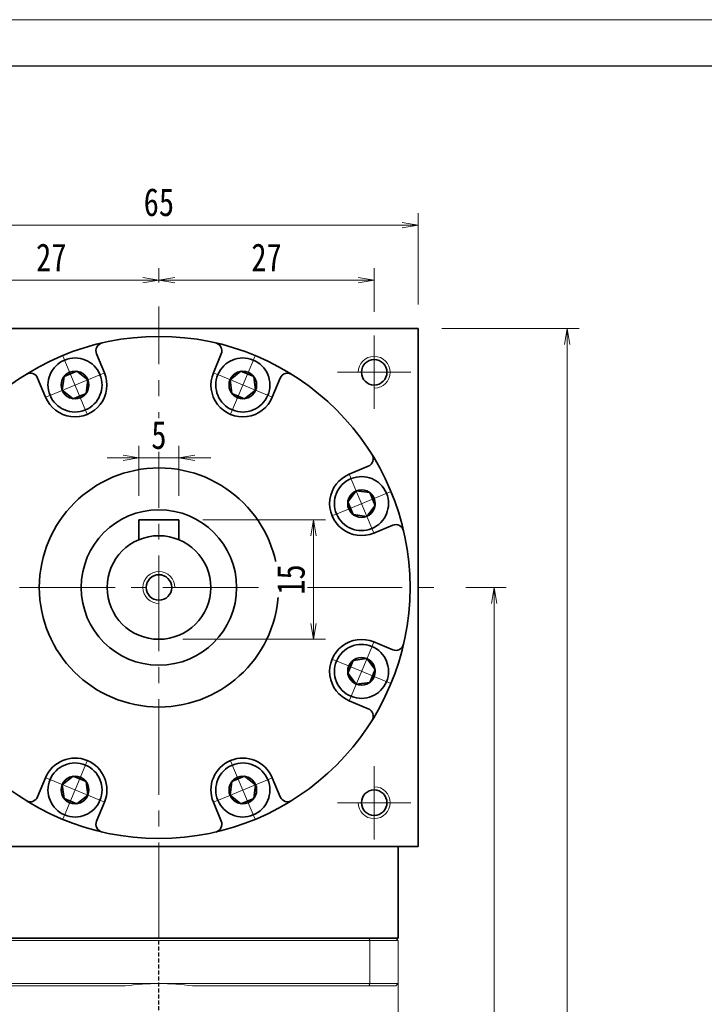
# Model space of a CAD drawing. Header units: millimetres. Extents: x -4 to 498, y -16 to 330.
# Tile 7 of 7: x 282 to 368, y 206 to 330. Entities that reach past the tile are written whole.
import ezdxf

# ---------------------------------------------------------------- set-up
doc = ezdxf.new("R2010")
doc.units = ezdxf.units.MM
doc.set_wipeout_variables(frame=1)
doc.linetypes.add('DASHED', pattern=[0.75, 0.5, -0.25])
doc.linetypes.add('点画线', pattern=[18, 12, -2, 2, -2])
for name, color, linetype, lineweight in [('EB0_1', 7, 'Continuous', 35), ('中心线层', 1, '点画线', 18), ('图框_外框线', 7, 'Continuous', 18), ('尺寸线层', 3, 'Continuous', 18), ('粗实线层', 7, 'Continuous', 35)]:
    doc.layers.add(name, color=color, linetype=linetype, lineweight=lineweight)
doc.styles.add('宋体', font='SimSun.ttf', dxfattribs={"width": 0.8})
doc.dimstyles.new('A水平标注$0', dxfattribs={"dimtxt": 3.5, "dimasz": 2, "dimexe": 1.5, "dimexo": 3, "dimgap": 1.1, "dimtad": 1, "dimtoh": 1, "dimdec": 4, "dimdsep": 46, "dimtxsty": '宋体', "dimblk": 'OPEN', "dimcen": 3, "dimclrd": 3, "dimclre": 3, "dimclrt": 6, "dimadec": 0, "dimazin": 0, "dimtm": 1e-09, "dimtfac": 1, "dimtdec": 4, "dimtix": 1, "dimtmove": 0, "dimatfit": 3, "dimldrblk": 'OPEN', "dimfxl": 0, "dimlwd": 13, "dimlwe": 13, "dimarcsym": 0})

# ---------------------------------------------------------------- blocks, each defined once
blk = doc.blocks.new('_Open')
at = {"color": 0, "linetype": 'ByBlock', "lineweight": -2}
for p, q in [((-1, 0.167), (0, 0)), ((-1, -0.167), (0, 0)), ((0, 0), (-1, 0))]:
    blk.add_line(p, q, dxfattribs=at)
blk = doc.blocks.new('*D21')
at = {"layer": 'Defpoints', "color": 0, "transparency": 16777216}
for p in [(299.7, 297.1), (299.7, 293.8), (272.7, 290.13)]:
    blk.add_point(p, dxfattribs=at)
at = {"layer": '尺寸线层', "color": 3, "lineweight": 13, "transparency": 16777216}
for p, q in [((272.7, 293.13), (272.7, 298.6)), ((299.7, 296.8), (299.7, 298.6)), ((274.7, 297.1), (297.7, 297.1))]:
    blk.add_line(p, q, dxfattribs=at)
at = {"layer": '尺寸线层', "color": 3, "lineweight": 13, "transparency": 16777216, "xscale": 2, "yscale": 2, "zscale": 2, "rotation": 180}
blk.add_blockref('_Open', (272.7, 297.1), dxfattribs=at)
at = {"layer": '尺寸线层', "color": 3, "lineweight": 13, "transparency": 16777216, "xscale": 2, "yscale": 2, "zscale": 2}
blk.add_blockref('_Open', (299.7, 297.1), dxfattribs=at)
at = {"layer": '尺寸线层', "color": 6, "transparency": 16777216, "insert": (286.2, 299.95), "char_height": 3.5, "attachment_point": 5, "style": '宋体', "bg_fill": 3, "box_fill_scale": 1.1, "bg_fill_color": 256, "bg_fill_true_color": 13158600, "bg_fill_transparency": 0}
blk.add_mtext('27', dxfattribs=at)
blk = doc.blocks.new('*D22')
at = {"layer": 'Defpoints', "color": 0, "transparency": 16777216}
for p in [(326.7, 297.1), (299.7, 293.8), (326.7, 290.13)]:
    blk.add_point(p, dxfattribs=at)
at = {"layer": '尺寸线层', "color": 3, "lineweight": 13, "transparency": 16777216}
for p, q in [((299.7, 296.8), (299.7, 298.6)), ((326.7, 293.13), (326.7, 298.6)), ((301.7, 297.1), (324.7, 297.1))]:
    blk.add_line(p, q, dxfattribs=at)
at = {"layer": '尺寸线层', "color": 3, "lineweight": 13, "transparency": 16777216, "xscale": 2, "yscale": 2, "zscale": 2, "rotation": 180}
blk.add_blockref('_Open', (299.7, 297.1), dxfattribs=at)
at = {"layer": '尺寸线层', "color": 3, "lineweight": 13, "transparency": 16777216, "xscale": 2, "yscale": 2, "zscale": 2}
blk.add_blockref('_Open', (326.7, 297.1), dxfattribs=at)
at = {"layer": '尺寸线层', "color": 6, "transparency": 16777216, "insert": (313.2, 299.95), "char_height": 3.5, "attachment_point": 5, "style": '宋体', "bg_fill": 3, "box_fill_scale": 1.1, "bg_fill_color": 256, "bg_fill_true_color": 13158600, "bg_fill_transparency": 0}
blk.add_mtext('27', dxfattribs=at)
blk = doc.blocks.new('*D26')
at = {"layer": 'Defpoints', "color": 0, "transparency": 16777216}
for p in [(332.2, 304.01), (267.2, 291.03), (332.2, 291.03)]:
    blk.add_point(p, dxfattribs=at)
at = {"layer": '尺寸线层', "color": 3, "lineweight": 13, "transparency": 16777216}
for p, q in [((267.2, 294.03), (267.2, 305.51)), ((332.2, 294.03), (332.2, 305.51)), ((269.2, 304.01), (330.2, 304.01))]:
    blk.add_line(p, q, dxfattribs=at)
at = {"layer": '尺寸线层', "color": 3, "lineweight": 13, "transparency": 16777216, "xscale": 2, "yscale": 2, "zscale": 2, "rotation": 180}
blk.add_blockref('_Open', (267.2, 304.01), dxfattribs=at)
at = {"layer": '尺寸线层', "color": 3, "lineweight": 13, "transparency": 16777216, "xscale": 2, "yscale": 2, "zscale": 2}
blk.add_blockref('_Open', (332.2, 304.01), dxfattribs=at)
at = {"layer": '尺寸线层', "color": 6, "transparency": 16777216, "insert": (299.7, 306.86), "char_height": 3.5, "attachment_point": 5, "style": '宋体', "bg_fill": 3, "box_fill_scale": 1.1, "bg_fill_color": 256, "bg_fill_true_color": 13158600, "bg_fill_transparency": 0}
blk.add_mtext('65', dxfattribs=at)
blk = doc.blocks.new('*D27')
at = {"layer": 'Defpoints', "color": 0, "transparency": 16777216}
for p in [(335.2, 258.53), (329.5, 100.53), (341.74, 100.53)]:
    blk.add_point(p, dxfattribs=at)
at = {"layer": '尺寸线层', "color": 3, "lineweight": 13, "transparency": 16777216}
for p, q in [((338.2, 258.53), (343.24, 258.53)), ((341.74, 256.53), (341.74, 102.53)), ((332.5, 100.53), (343.24, 100.53))]:
    blk.add_line(p, q, dxfattribs=at)
at = {"layer": '尺寸线层', "color": 3, "lineweight": 13, "transparency": 16777216, "xscale": 2, "yscale": 2, "zscale": 2}
for p, rotation in [((341.74, 258.53), 90), ((341.74, 100.53), 270)]:
    blk.add_blockref('_Open', p, dxfattribs=dict(at, rotation=rotation))
at = {"layer": '尺寸线层', "color": 6, "transparency": 16777216, "insert": (338.89, 179.53), "char_height": 3.5, "attachment_point": 5, "rotation": 90, "style": '宋体', "bg_fill": 3, "box_fill_scale": 1.1, "bg_fill_color": 256, "bg_fill_true_color": 13158600, "bg_fill_transparency": 0}
blk.add_mtext('158', dxfattribs=at)
blk = doc.blocks.new('*D28')
at = {"layer": 'Defpoints', "color": 0, "transparency": 16777216}
for p in [(332.2, 291.03), (329.5, 100.53), (350.9, 100.53)]:
    blk.add_point(p, dxfattribs=at)
at = {"layer": '尺寸线层', "color": 3, "lineweight": 13, "transparency": 16777216}
for p, q in [((335.2, 291.03), (352.4, 291.03)), ((350.9, 289.03), (350.9, 102.53)), ((332.5, 100.53), (352.4, 100.53))]:
    blk.add_line(p, q, dxfattribs=at)
at = {"layer": '尺寸线层', "color": 3, "lineweight": 13, "transparency": 16777216, "xscale": 2, "yscale": 2, "zscale": 2}
for p, rotation in [((350.9, 291.03), 90), ((350.9, 100.53), 270)]:
    blk.add_blockref('_Open', p, dxfattribs=dict(at, rotation=rotation))
at = {"layer": '尺寸线层', "color": 6, "transparency": 16777216, "insert": (348.05, 195.78), "char_height": 3.5, "attachment_point": 5, "rotation": 90, "style": '宋体', "bg_fill": 3, "box_fill_scale": 1.1, "bg_fill_color": 256, "bg_fill_true_color": 13158600, "bg_fill_transparency": 0}
blk.add_mtext('190.5', dxfattribs=at)
blk = doc.blocks.new('*D29')
at = {"layer": 'Defpoints', "color": 0, "transparency": 16777216}
for p in [(302.2, 267.03), (299.7, 252.03), (319.11, 252.03)]:
    blk.add_point(p, dxfattribs=at)
at = {"layer": '尺寸线层', "color": 3, "lineweight": 13, "transparency": 16777216}
for p, q in [((305.2, 267.03), (320.61, 267.03)), ((319.11, 265.03), (319.11, 254.03)), ((302.7, 252.03), (320.61, 252.03))]:
    blk.add_line(p, q, dxfattribs=at)
at = {"layer": '尺寸线层', "color": 3, "lineweight": 13, "transparency": 16777216, "xscale": 2, "yscale": 2, "zscale": 2}
for p, rotation in [((319.11, 267.03), 90), ((319.11, 252.03), 270)]:
    blk.add_blockref('_Open', p, dxfattribs=dict(at, rotation=rotation))
at = {"layer": '尺寸线层', "color": 6, "transparency": 16777216, "insert": (316.26, 259.53), "char_height": 3.5, "attachment_point": 5, "rotation": 90, "style": '宋体', "bg_fill": 3, "box_fill_scale": 1.1, "bg_fill_color": 256, "bg_fill_true_color": 13158600, "bg_fill_transparency": 0}
blk.add_mtext('15', dxfattribs=at)
blk = doc.blocks.new('*D30')
at = {"layer": 'Defpoints', "color": 0, "transparency": 16777216}
for p in [(297.2, 274.79), (297.2, 267.03), (302.2, 267.03)]:
    blk.add_point(p, dxfattribs=at)
at = {"layer": '尺寸线层', "color": 3, "lineweight": 13, "transparency": 16777216}
for p, q in [((297.2, 270.03), (297.2, 276.29)), ((302.2, 270.03), (302.2, 276.29)), ((295.2, 274.79), (293.2, 274.79)), ((302.2, 274.79), (297.2, 274.79)), ((304.2, 274.79), (306.2, 274.79))]:
    blk.add_line(p, q, dxfattribs=at)
at = {"layer": '尺寸线层', "color": 3, "lineweight": 13, "transparency": 16777216, "xscale": 2, "yscale": 2, "zscale": 2}
blk.add_blockref('_Open', (297.2, 274.79), dxfattribs=at)
at = {"layer": '尺寸线层', "color": 3, "lineweight": 13, "transparency": 16777216, "xscale": 2, "yscale": 2, "zscale": 2, "rotation": 180}
blk.add_blockref('_Open', (302.2, 274.79), dxfattribs=at)
at = {"layer": '尺寸线层', "color": 6, "transparency": 16777216, "insert": (299.7, 277.64), "char_height": 3.5, "attachment_point": 5, "style": '宋体', "bg_fill": 3, "box_fill_scale": 1.1, "bg_fill_color": 256, "bg_fill_true_color": 13158600, "bg_fill_transparency": 0}
blk.add_mtext('5', dxfattribs=at)
blk = doc.blocks.new('*X6')
at = {"layer": '中心线层', "linetype": '点画线', "lineweight": 18}
for p, q in [((0, -3.89), (0, 3.89)), ((-3.89, 0), (3.89, 0))]:
    blk.add_line(p, q, dxfattribs=at)
at = {"layer": '粗实线层'}
for p, q in [((-1.73, 0), (-0.87, 1.5)), ((-0.87, 1.5), (0.87, 1.5)), ((1.73, 0), (0.87, 1.5)), ((1.73, 0), (0.87, 1.5)), ((-1.73, 0), (-0.87, -1.5)), ((1.73, 0), (0.87, -1.5)), ((-0.87, -1.5), (0.87, -1.5))]:
    blk.add_line(p, q, dxfattribs=at)
blk.add_circle((0, 0), 1.73, dxfattribs=at)
for start, end in [(0, 180), (180, 360)]:
    blk.add_arc((0, 0), 3.39, start, end, dxfattribs=at)

msp = doc.modelspace()

# ---------------------------------------------------------------- linework, layer by layer
at = {"color": 7, "linetype": 'Continuous', "lineweight": 15}
for p, q in [((273.24548, 214.23207), (326.16051, 214.23207)), ((326.04688, 214.53207), (273.35912, 214.53207)), ((326.16051, 214.23207), (326.16051, 208.83207)), ((299.703, 208.83207), (273.24548, 208.83207)), ((326.16051, 208.83207), (299.703, 208.83207)), ((273.35912, 208.53207), (295.47097, 208.53207)), ((303.93502, 208.53207), (326.04688, 208.53207))]:
    msp.add_line(p, q, dxfattribs=at)
at = {"color": 1, "linetype": 'DASHED'}
msp.add_line((299.703, 95.98037), (299.703, 214.53207), dxfattribs=at)
at = {"color": 7, "linetype": 'Continuous', "lineweight": 15}
for start, end in [(90, 98.1096145), (81.8903855, 90)]:
    msp.add_arc((299.703, 178.83207), 30, start, end, dxfattribs=at)
for points in [[(326.16051, 214.23207), (326.04688, 214.53207)], [(326.04688, 208.53207), (326.16051, 208.83207)]]:
    msp.add_open_spline(points, degree=1, dxfattribs=at)
at = {"layer": '中心线层'}
for p, q in [((299.703, 214.53207), (299.703, 293.80433)), ((326.703, 290.13207), (326.703, 280.93207)), ((322.103, 285.53207), (331.303, 285.53207)), ((264.203, 258.53207), (335.203, 258.53207)), ((326.703, 236.13207), (326.703, 226.93207)), ((331.303, 231.53207), (322.103, 231.53207))]:
    msp.add_line(p, q, dxfattribs=at)
at = {"layer": '粗实线层'}
for p, q in [((267.203, 291.03207), (332.203, 291.03207)), ((332.203, 226.03207), (332.203, 291.03207)), ((292.87472, 285.46949), (291.88457, 287.85991)), ((306.53127, 285.46949), (307.52142, 287.85991)), ((285.48368, 282.40802), (284.49354, 284.79844)), ((313.92231, 282.40802), (314.91245, 284.79844)), ((323.57895, 272.75138), (325.96937, 273.74153)), ((302.203, 267.03207), (297.203, 267.03207)), ((297.203, 267.03207), (297.203, 264.53207)), ((302.203, 267.03207), (302.203, 264.53207)), ((323.57895, 244.31276), (325.96937, 243.32261)), ((285.48368, 234.65611), (284.49354, 232.26569)), ((313.92231, 234.65611), (314.91245, 232.26569)), ((292.87472, 231.59465), (291.88457, 229.20423)), ((306.53127, 231.59465), (307.52142, 229.20423)), ((267.203, 226.03207), (332.203, 226.03207))]:
    msp.add_line(p, q, dxfattribs=at)
for centre, radius in [((326.703, 285.53207), 1.6), ((299.703, 258.53207), 15), ((299.703, 258.53207), 9.75), ((299.703, 258.53207), 6.5), ((326.703, 231.53207), 1.6)]:
    msp.add_circle(centre, radius, dxfattribs=at)
for centre, radius, start, end in [((292.80845, 288.24259), 1, 103.0645374, 202.5000542), ((306.59754, 288.24259), 1, 337.4999458, 76.9354625), ((283.56966, 284.41576), 1, 22.4999458, 121.9354625), ((315.83633, 284.41576), 1, 58.0645374, 157.5000542), ((325.58669, 274.6654), 1, 292.4999458, 31.9354625), ((325.58669, 242.39873), 1, 328.0645374, 67.5000542), ((289.1792, 233.12538), 4, 337.5, 157.5), ((310.22679, 233.12538), 4, 22.5, 202.5), ((283.56966, 232.64837), 1, 238.0645374, 337.5000542), ((315.83633, 232.64837), 1, 202.4999458, 301.9354625), ((292.80845, 228.82154), 1, 157.4999458, 256.9354625), ((306.59754, 228.82154), 1, 283.0645374, 22.5000542)]:
    msp.add_arc(centre, radius, start, end, dxfattribs=at)
at = {"layer": '粗实线层', "lineweight": 18}
for centre, start, end in [((326.703, 285.53207), 270, 180), ((326.703, 231.53207), 180, 90)]:
    msp.add_arc(centre, 2, start, end, dxfattribs=at)

# ---------------------------------------------------------------- next in the draw order: dimensions: what is measured, and where the dimension line sits
at = {"layer": '尺寸线层'}
dim = msp.add_linear_dim(base=(299.703, 297.09629), p1=(272.703, 290.13207), p2=(299.703, 293.80433), dimstyle='A水平标注$0', override={"dimblk": 'Open', "dimtfill": 1, "dimtfillclr": 256}, dxfattribs=at)
dim.commit()
dim.dimension.update_dxf_attribs({"geometry": '*D21', "text_midpoint": (286.203, 299.94629)})

# ---------------------------------------------------------------- next in the draw order: dimensions: what is measured, and where the dimension line sits
dim = msp.add_linear_dim(base=(326.703, 297.09629), p1=(299.703, 293.80433), p2=(326.703, 290.13207), dimstyle='A水平标注$0', override={"dimblk": 'Open', "dimtfill": 1, "dimtfillclr": 256}, dxfattribs=at)
dim.commit()
dim.dimension.update_dxf_attribs({"geometry": '*D22', "text_midpoint": (313.203, 299.94629)})

# ---------------------------------------------------------------- next in the draw order: linework, layer by layer
at = {"layer": '粗实线层'}
msp.add_circle((299.703, 258.53207), 31.5, dxfattribs=at)

# ---------------------------------------------------------------- next in the draw order: dimensions: what is measured, and where the dimension line sits
at = {"layer": '尺寸线层'}
dim = msp.add_linear_dim(base=(332.203, 304.01417), p1=(267.203, 291.03207), p2=(332.203, 291.03207), dimstyle='A水平标注$0', override={"dimblk": 'Open', "dimtfill": 1, "dimtfillclr": 256}, dxfattribs=at)
dim.commit()
dim.dimension.update_dxf_attribs({"geometry": '*D26', "text_midpoint": (299.703, 306.86417)})

# ---------------------------------------------------------------- next in the draw order: dimensions: what is measured, and where the dimension line sits
dim = msp.add_linear_dim(base=(319.10758, 252.03207), p1=(302.203, 267.03207), p2=(299.703, 252.03207), angle=270, dimstyle='A水平标注$0', override={"dimblk": 'Open', "dimtfill": 1, "dimtfillclr": 256}, dxfattribs=at)
dim.commit()
dim.dimension.update_dxf_attribs({"geometry": '*D29', "text_midpoint": (316.25758, 259.53207)})
dim = msp.add_linear_dim(base=(341.73586, 100.53207), p1=(335.203, 258.53207), p2=(329.503, 100.53207), angle=270, dimstyle='A水平标注$0', dxfattribs=at)
dim.commit()
dim.dimension.update_dxf_attribs({"geometry": '*D27', "text_midpoint": (338.88586, 179.53207)})

# ---------------------------------------------------------------- next in the draw order: wipeouts: each hides what was drawn before it
for points in [[(286.04725, 234.42268), (286.03925, 234.4032), (286.03138, 234.38368), (286.02363, 234.36411), (286.01599, 234.34449), (286.00849, 234.32482), (286.0011, 234.30511), (285.99383, 234.28535), (285.98669, 234.26555), (285.97967, 234.2457), (285.97278, 234.22581), (285.96601, 234.20588), (285.95936, 234.1859), (285.95283, 234.16589), (285.94644, 234.14583), (285.94016, 234.12574), (285.93401, 234.10561), (285.92799, 234.08543), (285.92209, 234.06523), (285.91631, 234.04498), (285.91067, 234.0247), (285.90514, 234.00439), (285.89975, 233.98404), (285.89448, 233.96366), (285.88934, 233.94324), (285.88432, 233.9228), (285.87943, 233.90232), (285.87467, 233.88182), (285.87004, 233.86128), (285.86553, 233.84072), (285.86116, 233.82013), (285.86116, 233.82013), (285.83264, 233.66631), (285.81125, 233.51135), (285.79702, 233.35556), (285.79001, 233.19928), (285.79021, 233.04285), (285.79762, 232.88659), (285.81224, 232.73084), (285.83402, 232.57593), (285.86293, 232.42219), (285.89891, 232.26995), (285.94186, 232.11953), (285.99171, 231.97125), (286.04835, 231.82543), (286.11166, 231.68237), (286.18149, 231.54239), (286.25771, 231.40578), (286.34016, 231.27284), (286.42864, 231.14383), (286.52299, 231.01905), (286.62299, 230.89875), (286.72843, 230.7832), (286.8391, 230.67263), (286.95474, 230.56728), (287.07512, 230.46738), (287.19999, 230.37314), (287.32907, 230.28477), (287.46208, 230.20244), (287.59876, 230.12633), (287.7388, 230.05661), (287.8819, 229.99343), (287.8819, 229.99343), (288.02777, 229.93692), (288.1761, 229.88719), (288.32655, 229.84436), (288.47883, 229.80852), (288.63259, 229.77974), (288.78752, 229.75808), (288.94328, 229.7436), (289.09955, 229.73632), (289.25598, 229.73625), (289.41225, 229.7434), (289.56803, 229.75775), (289.72297, 229.77928), (289.87676, 229.80793), (290.02907, 229.84364), (290.17956, 229.88634), (290.32792, 229.93594), (290.47384, 229.99233), (290.617, 230.05539), (290.7571, 230.12499), (290.89384, 230.20098), (291.02693, 230.2832), (291.15608, 230.37146), (291.28102, 230.4656), (291.40149, 230.56539), (291.51722, 230.67064), (291.62798, 230.78112), (291.73352, 230.89658), (291.83363, 231.0168), (291.92808, 231.1415), (292.01667, 231.27043), (292.01667, 231.27043), (292.02814, 231.28808), (292.03949, 231.30581), (292.05074, 231.32361), (292.06187, 231.34147), (292.07289, 231.35941), (292.0838, 231.37741), (292.0946, 231.39548), (292.10529, 231.41362), (292.11586, 231.43183), (292.12632, 231.45009), (292.13667, 231.46843), (292.1469, 231.48683), (292.15702, 231.50529), (292.16702, 231.52381), (292.17691, 231.54239), (292.18668, 231.56104), (292.19634, 231.57975), (292.20588, 231.59851), (292.2153, 231.61734), (292.22461, 231.63622), (292.2338, 231.65516), (292.24287, 231.67416), (292.25182, 231.69321), (292.26065, 231.71232), (292.26937, 231.73148), (292.27797, 231.7507), (292.28644, 231.76997), (292.2948, 231.78929), (292.30304, 231.80866), (292.31115, 231.82808), (292.31115, 231.82808), (292.37476, 231.99378), (292.4296, 232.16257), (292.47554, 232.334), (292.51244, 232.5076), (292.5402, 232.6829), (292.55875, 232.8594), (292.56804, 233.03664), (292.56804, 233.21412), (292.55875, 233.39136), (292.5402, 233.56787), (292.51244, 233.74316), (292.47554, 233.91676), (292.4296, 234.08819), (292.37476, 234.25699), (292.31115, 234.42268), (292.23897, 234.58481), (292.15839, 234.74295), (292.06965, 234.89665), (291.97299, 235.0455), (291.86867, 235.18908), (291.75698, 235.32701), (291.63822, 235.4589), (291.51272, 235.5844), (291.38083, 235.70316), (291.2429, 235.81485), (291.09932, 235.91917), (290.95047, 236.01583), (290.79677, 236.10457), (290.63863, 236.18515), (290.4765, 236.25733), (290.4765, 236.25733), (290.31081, 236.32094), (290.14201, 236.37578), (289.97058, 236.42172), (289.79698, 236.45862), (289.62169, 236.48638), (289.44518, 236.50493), (289.26794, 236.51422), (289.09046, 236.51422), (288.91322, 236.50493), (288.73672, 236.48638), (288.56142, 236.45862), (288.38782, 236.42172), (288.21639, 236.37578), (288.0476, 236.32094), (287.8819, 236.25733), (287.71977, 236.18515), (287.56163, 236.10457), (287.40793, 236.01583), (287.25908, 235.91917), (287.1155, 235.81485), (286.97757, 235.70316), (286.84568, 235.5844), (286.72018, 235.4589), (286.60143, 235.32701), (286.48973, 235.18908), (286.38541, 235.0455), (286.28875, 234.89665), (286.20001, 234.74295), (286.11944, 234.58481)], [(307.09484, 231.82808), (307.10295, 231.80866), (307.11119, 231.78929), (307.11955, 231.76997), (307.12803, 231.7507), (307.13662, 231.73148), (307.14534, 231.71232), (307.15417, 231.69321), (307.16312, 231.67416), (307.1722, 231.65516), (307.18138, 231.63622), (307.19069, 231.61734), (307.20011, 231.59851), (307.20965, 231.57975), (307.21931, 231.56104), (307.22908, 231.54239), (307.23897, 231.52381), (307.24897, 231.50529), (307.25909, 231.48683), (307.26932, 231.46843), (307.27967, 231.45009), (307.29013, 231.43183), (307.3007, 231.41362), (307.31139, 231.39548), (307.32219, 231.37741), (307.3331, 231.35941), (307.34412, 231.34147), (307.35526, 231.32361), (307.3665, 231.30581), (307.37785, 231.28808), (307.38932, 231.27043), (307.38932, 231.27043), (307.47791, 231.1415), (307.57237, 231.0168), (307.67247, 230.89658), (307.77801, 230.78112), (307.88877, 230.67064), (308.0045, 230.56539), (308.12497, 230.4656), (308.24991, 230.37146), (308.37907, 230.2832), (308.51215, 230.20098), (308.64889, 230.12499), (308.78899, 230.05539), (308.93215, 229.99233), (309.07807, 229.93594), (309.22643, 229.88634), (309.37693, 229.84364), (309.52923, 229.80793), (309.68302, 229.77928), (309.83796, 229.75775), (309.99374, 229.7434), (310.15001, 229.73625), (310.30645, 229.73632), (310.46271, 229.7436), (310.61847, 229.75808), (310.7734, 229.77974), (310.92717, 229.80852), (311.07944, 229.84436), (311.2299, 229.88719), (311.37822, 229.93692), (311.52409, 229.99343), (311.52409, 229.99343), (311.66719, 230.05661), (311.80723, 230.12633), (311.94391, 230.20244), (312.07693, 230.28477), (312.206, 230.37314), (312.33087, 230.46738), (312.45125, 230.56728), (312.5669, 230.67263), (312.67756, 230.7832), (312.783, 230.89875), (312.883, 231.01905), (312.97735, 231.14383), (313.06584, 231.27284), (313.14828, 231.40578), (313.2245, 231.54239), (313.29433, 231.68237), (313.35764, 231.82543), (313.41428, 231.97125), (313.46413, 232.11953), (313.50709, 232.26995), (313.54306, 232.42219), (313.57197, 232.57593), (313.59375, 232.73084), (313.60837, 232.88659), (313.61579, 233.04285), (313.61598, 233.19928), (313.60897, 233.35556), (313.59475, 233.51135), (313.57335, 233.66631), (313.54484, 233.82013), (313.54484, 233.82013), (313.54046, 233.84072), (313.53595, 233.86128), (313.53132, 233.88182), (313.52656, 233.90232), (313.52167, 233.9228), (313.51665, 233.94324), (313.51151, 233.96366), (313.50624, 233.98404), (313.50085, 234.00439), (313.49533, 234.0247), (313.48968, 234.04498), (313.4839, 234.06523), (313.478, 234.08543), (313.47198, 234.10561), (313.46583, 234.12574), (313.45956, 234.14583), (313.45316, 234.16589), (313.44663, 234.1859), (313.43999, 234.20588), (313.43321, 234.22581), (313.42632, 234.2457), (313.4193, 234.26555), (313.41216, 234.28535), (313.40489, 234.30511), (313.39751, 234.32482), (313.39, 234.34449), (313.38237, 234.36411), (313.37461, 234.38368), (313.36674, 234.4032), (313.35874, 234.42268), (313.35874, 234.42268), (313.28655, 234.58481), (313.20598, 234.74295), (313.11724, 234.89665), (313.02058, 235.0455), (312.91626, 235.18908), (312.80457, 235.32701), (312.68581, 235.4589), (312.56031, 235.5844), (312.42842, 235.70316), (312.29049, 235.81485), (312.14691, 235.91917), (311.99806, 236.01583), (311.84436, 236.10457), (311.68622, 236.18515), (311.52409, 236.25733), (311.3584, 236.32094), (311.1896, 236.37578), (311.01817, 236.42172), (310.84457, 236.45862), (310.66927, 236.48638), (310.49277, 236.50493), (310.31553, 236.51422), (310.13805, 236.51422), (309.96081, 236.50493), (309.78431, 236.48638), (309.60901, 236.45862), (309.43541, 236.42172), (309.26398, 236.37578), (309.09518, 236.32094), (308.92949, 236.25733), (308.92949, 236.25733), (308.76736, 236.18515), (308.60922, 236.10457), (308.45552, 236.01583), (308.30667, 235.91917), (308.16309, 235.81485), (308.02516, 235.70316), (307.89327, 235.5844), (307.76777, 235.4589), (307.64901, 235.32701), (307.53732, 235.18908), (307.433, 235.0455), (307.33634, 234.89665), (307.2476, 234.74295), (307.16703, 234.58481), (307.09484, 234.42268), (307.03124, 234.25699), (306.97639, 234.08819), (306.93046, 233.91676), (306.89356, 233.74316), (306.86579, 233.56787), (306.84724, 233.39136), (306.83795, 233.21412), (306.83795, 233.03664), (306.84724, 232.8594), (306.86579, 232.6829), (306.89356, 232.5076), (306.93046, 232.334), (306.97639, 232.16257), (307.03124, 231.99378)]]:
    msp.add_wipeout(points).dxf.layer = '粗实线层'

# ---------------------------------------------------------------- next in the draw order: linework, layer by layer
at = {"layer": '粗实线层'}
msp.add_circle((299.703, 258.53207), 1.6, dxfattribs=at)
for centre, start, end in [((325.10968, 269.05586), 112.5, 292.5), ((325.10968, 248.00827), 67.5, 247.5)]:
    msp.add_arc(centre, 4, start, end, dxfattribs=at)
at = {"layer": '粗实线层', "lineweight": 18}
msp.add_arc((299.703, 258.53207), 2, 0, 270, dxfattribs=at)

# ---------------------------------------------------------------- next in the draw order: block references
at = {"layer": '粗实线层'}
for p, rotation in [((289.1792, 233.12538), 157.5000000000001), ((310.22679, 233.12538), 202.4999999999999)]:
    msp.add_blockref('*X6', p, dxfattribs=dict(at, rotation=rotation))

# ---------------------------------------------------------------- next in the draw order: dimensions: what is measured, and where the dimension line sits
at = {"layer": '尺寸线层'}
dim = msp.add_linear_dim(base=(350.90078, 100.53207), p1=(332.203, 291.03207), p2=(329.503, 100.53207), angle=270, dimstyle='A水平标注$0', dxfattribs=at)
dim.commit()
dim.dimension.update_dxf_attribs({"geometry": '*D28', "text_midpoint": (348.05078, 195.78207)})
dim = msp.add_linear_dim(base=(297.203, 274.79269), p1=(302.203, 267.03207), p2=(297.203, 267.03207), dimstyle='A水平标注$0', override={"dimblk": 'Open', "dimtfill": 1, "dimtfillclr": 256}, dxfattribs=at)
dim.commit()
dim.dimension.update_dxf_attribs({"geometry": '*D30', "text_midpoint": (299.703, 277.64269)})

# ---------------------------------------------------------------- next in the draw order: linework, layer by layer
at = {"color": 7, "linetype": 'Continuous', "lineweight": 15}
for p, q in [((329.403, 214.53207), (326.04688, 214.53207)), ((326.16051, 214.23207), (329.703, 214.23207)), ((329.703, 208.83207), (329.703, 214.23207)), ((329.703, 208.83207), (326.16051, 208.83207)), ((326.04688, 208.53207), (329.403, 208.53207))]:
    msp.add_line(p, q, dxfattribs=at)
for points in [[(329.403, 214.53207), (329.703, 214.23207)], [(329.403, 208.53207), (329.703, 208.83207)], [(329.703, 208.83207), (329.703, 189.98207)]]:
    msp.add_open_spline(points, degree=1, dxfattribs=at)
at = {"layer": 'EB0_1'}
msp.add_line((329.703, 214.53207), (269.703, 214.53207), dxfattribs=at)
at = {"layer": '粗实线层'}
for p, q in [((326.64042, 265.36034), (329.03084, 266.35049)), ((326.64042, 251.70379), (329.03084, 250.71365)), ((329.703, 214.53207), (329.703, 226.03207))]:
    msp.add_line(p, q, dxfattribs=at)
for centre, radius, start, end in [((289.1792, 283.93876), 4, 202.5, 22.5), ((310.22679, 283.93876), 4, 157.5, 337.5), ((329.41352, 265.42661), 1, 13.0645374, 112.5000542), ((329.41352, 251.63752), 1, 247.4999458, 346.9354625)]:
    msp.add_arc(centre, radius, start, end, dxfattribs=at)

# ---------------------------------------------------------------- next in the draw order: wipeouts: each hides what was drawn before it
for points in [[(292.31115, 285.23605), (292.30304, 285.25548), (292.2948, 285.27485), (292.28644, 285.29417), (292.27797, 285.31344), (292.26937, 285.33266), (292.26065, 285.35182), (292.25182, 285.37093), (292.24287, 285.38998), (292.2338, 285.40898), (292.22461, 285.42792), (292.2153, 285.4468), (292.20588, 285.46563), (292.19634, 285.48439), (292.18668, 285.5031), (292.17691, 285.52174), (292.16702, 285.54033), (292.15702, 285.55885), (292.1469, 285.57731), (292.13667, 285.59571), (292.12632, 285.61404), (292.11586, 285.63231), (292.10529, 285.65052), (292.0946, 285.66865), (292.0838, 285.68672), (292.07289, 285.70473), (292.06187, 285.72266), (292.05074, 285.74053), (292.03949, 285.75833), (292.02814, 285.77605), (292.01667, 285.79371), (292.01667, 285.79371), (291.92808, 285.92264), (291.83363, 286.04734), (291.73352, 286.16755), (291.62798, 286.28302), (291.51722, 286.3935), (291.40149, 286.49874), (291.28102, 286.59854), (291.15608, 286.69267), (291.02693, 286.78094), (290.89384, 286.86316), (290.7571, 286.93915), (290.617, 287.00874), (290.47384, 287.07181), (290.32792, 287.1282), (290.17956, 287.1778), (290.02907, 287.2205), (289.87676, 287.25621), (289.72297, 287.28486), (289.56803, 287.30638), (289.41225, 287.32074), (289.25598, 287.32789), (289.09955, 287.32782), (288.94328, 287.32054), (288.78752, 287.30605), (288.63259, 287.2844), (288.47883, 287.25562), (288.32655, 287.21978), (288.1761, 287.17695), (288.02777, 287.12722), (287.8819, 287.07071), (287.8819, 287.07071), (287.7388, 287.00752), (287.59876, 286.93781), (287.46208, 286.8617), (287.32907, 286.77937), (287.19999, 286.69099), (287.07512, 286.59676), (286.95474, 286.49686), (286.8391, 286.39151), (286.72843, 286.28094), (286.62299, 286.16538), (286.52299, 286.04509), (286.42864, 285.9203), (286.34016, 285.7913), (286.25771, 285.65835), (286.18149, 285.52174), (286.11166, 285.38176), (286.04835, 285.23871), (285.99171, 285.09289), (285.94186, 284.94461), (285.89891, 284.79419), (285.86293, 284.64195), (285.83402, 284.48821), (285.81224, 284.3333), (285.79762, 284.17755), (285.79021, 284.02129), (285.79001, 283.86485), (285.79702, 283.70857), (285.81125, 283.55279), (285.83264, 283.39782), (285.86116, 283.24401), (285.86116, 283.24401), (285.86553, 283.22342), (285.87004, 283.20286), (285.87467, 283.18232), (285.87943, 283.16181), (285.88432, 283.14134), (285.88934, 283.12089), (285.89448, 283.10048), (285.89975, 283.0801), (285.90514, 283.05975), (285.91067, 283.03943), (285.91631, 283.01915), (285.92209, 282.99891), (285.92799, 282.9787), (285.93401, 282.95853), (285.94016, 282.9384), (285.94644, 282.9183), (285.95283, 282.89825), (285.95936, 282.87823), (285.96601, 282.85826), (285.97278, 282.83833), (285.97967, 282.81844), (285.98669, 282.79859), (285.99383, 282.77879), (286.0011, 282.75903), (286.00849, 282.73931), (286.01599, 282.71965), (286.02363, 282.70003), (286.03138, 282.68046), (286.03925, 282.66093), (286.04725, 282.64146), (286.04725, 282.64146), (286.11944, 282.47932), (286.20001, 282.32119), (286.28875, 282.16749), (286.38541, 282.01864), (286.48973, 281.87505), (286.60143, 281.73713), (286.72018, 281.60523), (286.84568, 281.47974), (286.97757, 281.36098), (287.1155, 281.24929), (287.25908, 281.14497), (287.40793, 281.04831), (287.56163, 280.95957), (287.71977, 280.87899), (287.8819, 280.8068), (288.0476, 280.7432), (288.21639, 280.68836), (288.38782, 280.64242), (288.56142, 280.60552), (288.73672, 280.57776), (288.91322, 280.55921), (289.09046, 280.54992), (289.26794, 280.54992), (289.44518, 280.55921), (289.62169, 280.57776), (289.79698, 280.60552), (289.97058, 280.64242), (290.14201, 280.68836), (290.31081, 280.7432), (290.4765, 280.8068), (290.4765, 280.8068), (290.63863, 280.87899), (290.79677, 280.95957), (290.95047, 281.04831), (291.09932, 281.14497), (291.2429, 281.24929), (291.38083, 281.36098), (291.51272, 281.47974), (291.63822, 281.60523), (291.75698, 281.73713), (291.86867, 281.87505), (291.97299, 282.01864), (292.06965, 282.16749), (292.15839, 282.32119), (292.23897, 282.47932), (292.31115, 282.64146), (292.37476, 282.80715), (292.4296, 282.97594), (292.47554, 283.14738), (292.51244, 283.32098), (292.5402, 283.49627), (292.55875, 283.67278), (292.56804, 283.85002), (292.56804, 284.0275), (292.55875, 284.20473), (292.5402, 284.38124), (292.51244, 284.55653), (292.47554, 284.73014), (292.4296, 284.90157), (292.37476, 285.07036)], [(313.35874, 282.64146), (313.36674, 282.66093), (313.37461, 282.68046), (313.38237, 282.70003), (313.39, 282.71965), (313.39751, 282.73931), (313.40489, 282.75903), (313.41216, 282.77879), (313.4193, 282.79859), (313.42632, 282.81844), (313.43321, 282.83833), (313.43999, 282.85826), (313.44663, 282.87823), (313.45316, 282.89825), (313.45956, 282.9183), (313.46583, 282.9384), (313.47198, 282.95853), (313.478, 282.9787), (313.4839, 282.99891), (313.48968, 283.01915), (313.49533, 283.03943), (313.50085, 283.05975), (313.50624, 283.0801), (313.51151, 283.10048), (313.51665, 283.12089), (313.52167, 283.14134), (313.52656, 283.16181), (313.53132, 283.18232), (313.53595, 283.20286), (313.54046, 283.22342), (313.54484, 283.24401), (313.54484, 283.24401), (313.57335, 283.39782), (313.59475, 283.55279), (313.60897, 283.70857), (313.61598, 283.86485), (313.61579, 284.02129), (313.60837, 284.17755), (313.59375, 284.3333), (313.57197, 284.48821), (313.54306, 284.64195), (313.50709, 284.79419), (313.46413, 284.94461), (313.41428, 285.09289), (313.35764, 285.23871), (313.29433, 285.38176), (313.2245, 285.52174), (313.14828, 285.65835), (313.06584, 285.7913), (312.97735, 285.9203), (312.883, 286.04509), (312.783, 286.16538), (312.67756, 286.28094), (312.5669, 286.39151), (312.45125, 286.49686), (312.33087, 286.59676), (312.206, 286.69099), (312.07693, 286.77937), (311.94391, 286.8617), (311.80723, 286.93781), (311.66719, 287.00752), (311.52409, 287.07071), (311.52409, 287.07071), (311.37822, 287.12722), (311.2299, 287.17695), (311.07944, 287.21978), (310.92717, 287.25562), (310.7734, 287.2844), (310.61847, 287.30605), (310.46271, 287.32054), (310.30645, 287.32782), (310.15001, 287.32789), (309.99374, 287.32074), (309.83796, 287.30638), (309.68302, 287.28486), (309.52923, 287.25621), (309.37693, 287.2205), (309.22643, 287.1778), (309.07807, 287.1282), (308.93215, 287.07181), (308.78899, 287.00874), (308.64889, 286.93915), (308.51215, 286.86316), (308.37907, 286.78094), (308.24991, 286.69267), (308.12497, 286.59854), (308.0045, 286.49874), (307.88877, 286.3935), (307.77801, 286.28302), (307.67247, 286.16755), (307.57237, 286.04734), (307.47791, 285.92264), (307.38932, 285.79371), (307.38932, 285.79371), (307.37785, 285.77605), (307.3665, 285.75833), (307.35526, 285.74053), (307.34412, 285.72266), (307.3331, 285.70473), (307.32219, 285.68672), (307.31139, 285.66865), (307.3007, 285.65052), (307.29013, 285.63231), (307.27967, 285.61404), (307.26932, 285.59571), (307.25909, 285.57731), (307.24897, 285.55885), (307.23897, 285.54033), (307.22908, 285.52174), (307.21931, 285.5031), (307.20965, 285.48439), (307.20011, 285.46563), (307.19069, 285.4468), (307.18138, 285.42792), (307.1722, 285.40898), (307.16312, 285.38998), (307.15417, 285.37093), (307.14534, 285.35182), (307.13662, 285.33266), (307.12803, 285.31344), (307.11955, 285.29417), (307.11119, 285.27485), (307.10295, 285.25548), (307.09484, 285.23605), (307.09484, 285.23605), (307.03124, 285.07036), (306.97639, 284.90157), (306.93046, 284.73014), (306.89356, 284.55653), (306.86579, 284.38124), (306.84724, 284.20473), (306.83795, 284.0275), (306.83795, 283.85002), (306.84724, 283.67278), (306.86579, 283.49627), (306.89356, 283.32098), (306.93046, 283.14738), (306.97639, 282.97594), (307.03124, 282.80715), (307.09484, 282.64146), (307.16703, 282.47932), (307.2476, 282.32119), (307.33634, 282.16749), (307.433, 282.01864), (307.53732, 281.87505), (307.64901, 281.73713), (307.76777, 281.60523), (307.89327, 281.47974), (308.02516, 281.36098), (308.16309, 281.24929), (308.30667, 281.14497), (308.45552, 281.04831), (308.60922, 280.95957), (308.76736, 280.87899), (308.92949, 280.8068), (308.92949, 280.8068), (309.09518, 280.7432), (309.26398, 280.68836), (309.43541, 280.64242), (309.60901, 280.60552), (309.78431, 280.57776), (309.96081, 280.55921), (310.13805, 280.54992), (310.31553, 280.54992), (310.49277, 280.55921), (310.66927, 280.57776), (310.84457, 280.60552), (311.01817, 280.64242), (311.1896, 280.68836), (311.3584, 280.7432), (311.52409, 280.8068), (311.68622, 280.87899), (311.84436, 280.95957), (311.99806, 281.04831), (312.14691, 281.14497), (312.29049, 281.24929), (312.42842, 281.36098), (312.56031, 281.47974), (312.68581, 281.60523), (312.80457, 281.73713), (312.91626, 281.87505), (313.02058, 282.01864), (313.11724, 282.16749), (313.20598, 282.32119), (313.28655, 282.47932)], [(326.40698, 265.92391), (326.4264, 265.93203), (326.44578, 265.94026), (326.4651, 265.94862), (326.48437, 265.9571), (326.50358, 265.96569), (326.52275, 265.97441), (326.54186, 265.98324), (326.56091, 265.9922), (326.5799, 266.00127), (326.59885, 266.01046), (326.61773, 266.01976), (326.63655, 266.02919), (326.65532, 266.03873), (326.67402, 266.04838), (326.69267, 266.05816), (326.71126, 266.06804), (326.72978, 266.07805), (326.74824, 266.08816), (326.76664, 266.0984), (326.78497, 266.10874), (326.80324, 266.1192), (326.82144, 266.12978), (326.83958, 266.14046), (326.85765, 266.15126), (326.87565, 266.16217), (326.89359, 266.17319), (326.91146, 266.18433), (326.92925, 266.19557), (326.94698, 266.20693), (326.96464, 266.21839), (326.96464, 266.21839), (327.09356, 266.30699), (327.21827, 266.40144), (327.33848, 266.50154), (327.45395, 266.60708), (327.56442, 266.71784), (327.66967, 266.83357), (327.76947, 266.95404), (327.8636, 267.07899), (327.95187, 267.20814), (328.03408, 267.34123), (328.11007, 267.47796), (328.17967, 267.61806), (328.24273, 267.76122), (328.29912, 267.90714), (328.34872, 268.0555), (328.39142, 268.206), (328.42714, 268.3583), (328.45579, 268.51209), (328.47731, 268.66704), (328.49166, 268.82281), (328.49881, 268.97908), (328.49875, 269.13552), (328.49146, 269.29178), (328.47698, 269.44755), (328.45532, 269.60247), (328.42654, 269.75624), (328.3907, 269.90851), (328.34787, 270.05897), (328.29815, 270.20729), (328.24163, 270.35316), (328.24163, 270.35316), (328.17845, 270.49627), (328.10873, 270.63631), (328.03263, 270.77298), (327.9503, 270.906), (327.86192, 271.03508), (327.76768, 271.15994), (327.66778, 271.28032), (327.56244, 271.39597), (327.45187, 271.50663), (327.33631, 271.61208), (327.21601, 271.71208), (327.09123, 271.80642), (326.96223, 271.89491), (326.82928, 271.97735), (326.69267, 272.05357), (326.55269, 272.12341), (326.40964, 272.18671), (326.26382, 272.24335), (326.11554, 272.2932), (325.96512, 272.33616), (325.81287, 272.37213), (325.65913, 272.40104), (325.50422, 272.42283), (325.34847, 272.43744), (325.19221, 272.44486), (325.03578, 272.44506), (324.8795, 272.43804), (324.72372, 272.42382), (324.56875, 272.40243), (324.41494, 272.37391), (324.41494, 272.37391), (324.39435, 272.36953), (324.37378, 272.36502), (324.35325, 272.36039), (324.33274, 272.35563), (324.31227, 272.35074), (324.29182, 272.34573), (324.27141, 272.34058), (324.25102, 272.33531), (324.23068, 272.32992), (324.21036, 272.3244), (324.19008, 272.31875), (324.16984, 272.31298), (324.14963, 272.30708), (324.12946, 272.30105), (324.10932, 272.2949), (324.08923, 272.28863), (324.06917, 272.28223), (324.04916, 272.27571), (324.02919, 272.26906), (324.00925, 272.26229), (323.98936, 272.25539), (323.96952, 272.24837), (323.94971, 272.24123), (323.92995, 272.23397), (323.91024, 272.22658), (323.89057, 272.21907), (323.87096, 272.21144), (323.85138, 272.20368), (323.83186, 272.19581), (323.81239, 272.18781), (323.81239, 272.18781), (323.65025, 272.11563), (323.49211, 272.03505), (323.33841, 271.94631), (323.18957, 271.84965), (323.04598, 271.74533), (322.90805, 271.63364), (322.77616, 271.51488), (322.65066, 271.38938), (322.53191, 271.25749), (322.42022, 271.11956), (322.3159, 270.97598), (322.21923, 270.82713), (322.13049, 270.67343), (322.04992, 270.5153), (321.97773, 270.35316), (321.91413, 270.18747), (321.85928, 270.01867), (321.81335, 269.84724), (321.77645, 269.67364), (321.74868, 269.49835), (321.73013, 269.32184), (321.72084, 269.1446), (321.72084, 268.96712), (321.73013, 268.78989), (321.74868, 268.61338), (321.77645, 268.43808), (321.81335, 268.26448), (321.85928, 268.09305), (321.91413, 267.92426), (321.97773, 267.75857), (321.97773, 267.75857), (322.04992, 267.59643), (322.13049, 267.43829), (322.21923, 267.28459), (322.3159, 267.13575), (322.42022, 266.99216), (322.53191, 266.85423), (322.65066, 266.72234), (322.77616, 266.59684), (322.90805, 266.47809), (323.04598, 266.36639), (323.18957, 266.26207), (323.33841, 266.16541), (323.49211, 266.07667), (323.65025, 265.9961), (323.81239, 265.92391), (323.97808, 265.86031), (324.14687, 265.80546), (324.3183, 265.75953), (324.4919, 265.72263), (324.6672, 265.69486), (324.84371, 265.67631), (325.02094, 265.66702), (325.19842, 265.66702), (325.37566, 265.67631), (325.55217, 265.69486), (325.72746, 265.72263), (325.90106, 265.75953), (326.07249, 265.80546), (326.24129, 265.86031)], [(323.81239, 244.87632), (323.83186, 244.86833), (323.85138, 244.86045), (323.87096, 244.8527), (323.89057, 244.84507), (323.91024, 244.83756), (323.92995, 244.83017), (323.94971, 244.82291), (323.96952, 244.81576), (323.98936, 244.80875), (324.00925, 244.80185), (324.02919, 244.79508), (324.04916, 244.78843), (324.06917, 244.78191), (324.08923, 244.77551), (324.10932, 244.76923), (324.12946, 244.76308), (324.14963, 244.75706), (324.16984, 244.75116), (324.19008, 244.74539), (324.21036, 244.73974), (324.23068, 244.73422), (324.25102, 244.72882), (324.27141, 244.72355), (324.29182, 244.71841), (324.31227, 244.7134), (324.33274, 244.70851), (324.35325, 244.70375), (324.37378, 244.69911), (324.39435, 244.69461), (324.41494, 244.69023), (324.41494, 244.69023), (324.56875, 244.66171), (324.72372, 244.64032), (324.8795, 244.6261), (325.03578, 244.61908), (325.19221, 244.61928), (325.34847, 244.62669), (325.50422, 244.64131), (325.65913, 244.6631), (325.81287, 244.69201), (325.96512, 244.72798), (326.11554, 244.77094), (326.26382, 244.82079), (326.40964, 244.87742), (326.55269, 244.94073), (326.69267, 245.01057), (326.82928, 245.08679), (326.96223, 245.16923), (327.09123, 245.25772), (327.21601, 245.35206), (327.33631, 245.45206), (327.45187, 245.55751), (327.56244, 245.66817), (327.66778, 245.78381), (327.76768, 245.9042), (327.86192, 246.02906), (327.9503, 246.15814), (328.03263, 246.29116), (328.10873, 246.42783), (328.17845, 246.56787), (328.24163, 246.71098), (328.24163, 246.71098), (328.29815, 246.85685), (328.34787, 247.00517), (328.3907, 247.15563), (328.42654, 247.3079), (328.45532, 247.46166), (328.47698, 247.61659), (328.49146, 247.77235), (328.49875, 247.92862), (328.49881, 248.08505), (328.49166, 248.24132), (328.47731, 248.3971), (328.45579, 248.55205), (328.42714, 248.70583), (328.39142, 248.85814), (328.34872, 249.00863), (328.29912, 249.157), (328.24273, 249.30291), (328.17967, 249.44607), (328.11007, 249.58617), (328.03408, 249.72291), (327.95187, 249.856), (327.8636, 249.98515), (327.76947, 250.11009), (327.66967, 250.23056), (327.56442, 250.3463), (327.45395, 250.45705), (327.33848, 250.5626), (327.21827, 250.6627), (327.09356, 250.75715), (326.96464, 250.84575), (326.96464, 250.84575), (326.94698, 250.85721), (326.92925, 250.86856), (326.91146, 250.87981), (326.89359, 250.89094), (326.87565, 250.90196), (326.85765, 250.91288), (326.83958, 250.92367), (326.82144, 250.93436), (326.80324, 250.94493), (326.78497, 250.95539), (326.76664, 250.96574), (326.74824, 250.97597), (326.72978, 250.98609), (326.71126, 250.99609), (326.69267, 251.00598), (326.67402, 251.01575), (326.65532, 251.02541), (326.63655, 251.03495), (326.61773, 251.04437), (326.59885, 251.05368), (326.5799, 251.06287), (326.56091, 251.07194), (326.54186, 251.08089), (326.52275, 251.08973), (326.50358, 251.09844), (326.48437, 251.10704), (326.4651, 251.11552), (326.44578, 251.12387), (326.4264, 251.13211), (326.40698, 251.14023), (326.40698, 251.14023), (326.24129, 251.20383), (326.07249, 251.25867), (325.90106, 251.30461), (325.72746, 251.34151), (325.55217, 251.36927), (325.37566, 251.38782), (325.19842, 251.39711), (325.02094, 251.39711), (324.84371, 251.38782), (324.6672, 251.36927), (324.4919, 251.34151), (324.3183, 251.30461), (324.14687, 251.25867), (323.97808, 251.20383), (323.81239, 251.14023), (323.65025, 251.06804), (323.49211, 250.98746), (323.33841, 250.89872), (323.18957, 250.80206), (323.04598, 250.69774), (322.90805, 250.58605), (322.77616, 250.46729), (322.65066, 250.3418), (322.53191, 250.2099), (322.42022, 250.07198), (322.3159, 249.92839), (322.21923, 249.77954), (322.13049, 249.62584), (322.04992, 249.46771), (321.97773, 249.30557), (321.97773, 249.30557), (321.91413, 249.13988), (321.85928, 248.97109), (321.81335, 248.79965), (321.77645, 248.62605), (321.74868, 248.45076), (321.73013, 248.27425), (321.72084, 248.09701), (321.72084, 247.91953), (321.73013, 247.7423), (321.74868, 247.56579), (321.77645, 247.3905), (321.81335, 247.21689), (321.85928, 247.04546), (321.91413, 246.87667), (321.97773, 246.71098), (322.04992, 246.54884), (322.13049, 246.39071), (322.21923, 246.237), (322.3159, 246.08816), (322.42022, 245.94457), (322.53191, 245.80665), (322.65066, 245.67475), (322.77616, 245.54925), (322.90805, 245.4305), (323.04598, 245.31881), (323.18957, 245.21449), (323.33841, 245.11782), (323.49211, 245.02908), (323.65025, 244.94851)]]:
    msp.add_wipeout(points).dxf.layer = '粗实线层'

# ---------------------------------------------------------------- next in the draw order: linework, layer by layer
at = {"layer": '图框_外框线', "color": 3}
msp.add_lwpolyline([(-1.38506, -15.73454), (487.20866, -15.73454), (487.20866, 329.77102), (-1.38506, 329.77102)], close=True, dxfattribs=at)
at = {"layer": '图框_外框线', "color": 3, "lineweight": 25}
msp.add_lwpolyline([(27.6979, -9.91795), (481.39207, -9.91795), (481.39207, 323.95443), (27.6979, 323.95443)], close=True, dxfattribs=at)

# ---------------------------------------------------------------- next in the draw order: block references
at = {"layer": '粗实线层'}
for p, rotation in [((289.1792, 283.93876), 22.5), ((310.22679, 283.93876), 337.5000000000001), ((325.10968, 269.05586), 292.5000000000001), ((325.10968, 248.00827), 247.5000000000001)]:
    msp.add_blockref('*X6', p, dxfattribs=dict(at, rotation=rotation))

doc.saveas('drawing.dxf')
